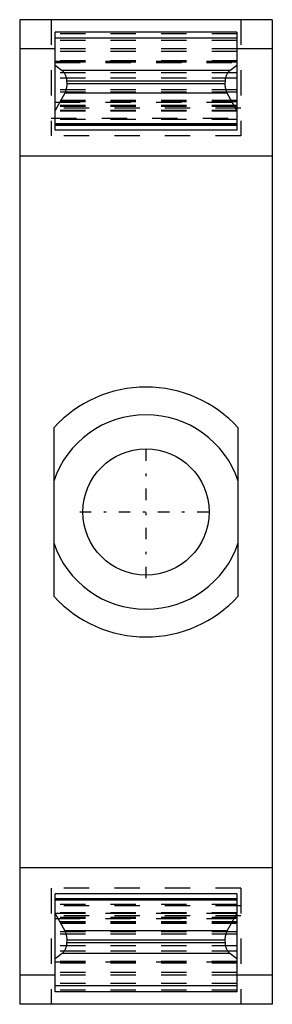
# Model space of a CAD drawing. Extents: x -5 to 5, y -19.5 to 19.5.
import ezdxf

# ---------------------------------------------------------------- set-up
doc = ezdxf.new("R2010")
doc.units = 0
doc.linetypes.add('CENTER', pattern=[1.5, 0.45, -0.5, 0.05, -0.5])
doc.linetypes.add('DASHED', pattern=[2, 1, -1])
for name, color, linetype in [('AM_0', 7, 'CONTINUOUS'), ('AM_3', 7, 'DASHED'), ('AM_7', 7, 'CENTER')]:
    doc.layers.add(name, color=color, linetype=linetype)

msp = doc.modelspace()

# ---------------------------------------------------------------- linework, layer by layer
at = {"layer": 'AM_0', "color": 7, "linetype": 'CONTINUOUS'}
for p, q in [((5, 19.5), (-5, 19.5)), ((-5, 19.5), (-5, -19.5)), ((5, 19.5), (5, -19.5)), ((3.6, 19), (-3.6, 19)), ((-3.6, 15.123), (-3.6, 19)), ((3.6, 18.768), (-3.6, 18.768)), ((3.6, 19), (3.6, 15.123)), ((-3.6, 18.348), (-5, 18.348)), ((5, 18.348), (3.6, 18.348)), ((-3.6, 17.701), (-3.321, 17.488)), ((3.321, 17.488), (3.6, 17.701)), ((3.321, 17.488), (-3.321, 17.488)), ((3.144, 17.067), (-3.144, 17.067)), ((-3.144, 17.067), (-3.139, 16.954)), ((3.139, 16.954), (-3.139, 16.954)), ((3.139, 16.954), (3.144, 17.067)), ((-3.217, 16.592), (-3.6, 15.9)), ((3.217, 16.592), (-3.217, 16.592)), ((3.6, 15.9), (3.217, 16.592)), ((3.6, 15.37), (-3.6, 15.37)), ((3.6, 15.321), (-3.6, 15.321)), ((-3.6, 15.32), (3.6, 15.32)), ((3.6, 15.123), (-3.6, 15.123)), ((5, 14.1), (-5, 14.1)), ((-3.65, 3.339), (-3.65, -3.339)), ((3.65, -3.339), (3.65, 3.339)), ((5, -14.1), (-5, -14.1)), ((3.6, -15.123), (-3.6, -15.123)), ((-3.6, -19), (-3.6, -15.123)), ((3.6, -15.123), (3.6, -19)), ((3.6, -15.32), (-3.6, -15.32)), ((3.6, -15.321), (-3.6, -15.321)), ((3.6, -15.37), (-3.6, -15.37)), ((-3.6, -15.9), (-3.217, -16.592)), ((3.217, -16.592), (3.6, -15.9)), ((3.217, -16.592), (-3.217, -16.592)), ((-3.139, -16.954), (-3.144, -17.067)), ((3.144, -17.067), (-3.144, -17.067)), ((3.139, -16.954), (-3.139, -16.954)), ((3.144, -17.067), (3.139, -16.954)), ((-3.321, -17.488), (-3.6, -17.701)), ((3.321, -17.488), (-3.321, -17.488)), ((3.6, -17.701), (3.321, -17.488)), ((-3.6, -18.348), (-5, -18.348)), ((5, -18.348), (3.6, -18.348)), ((3.6, -18.768), (-3.6, -18.768)), ((3.6, -19), (-3.6, -19)), ((5, -19.5), (-5, -19.5))]:
    msp.add_line(p, q, dxfattribs=at)
for points in [[(-3.321, 17.488), (-3.313, 17.481), (-3.297, 17.467), (-3.281, 17.451), (-3.273, 17.443), (-3.266, 17.434), (-3.252, 17.416), (-3.238, 17.396), (-3.225, 17.374), (-3.213, 17.352), (-3.202, 17.328), (-3.197, 17.316), (-3.192, 17.304), (-3.182, 17.279), (-3.174, 17.252), (-3.166, 17.225), (-3.16, 17.197), (-3.154, 17.169), (-3.152, 17.155), (-3.15, 17.14), (-3.147, 17.111), (-3.145, 17.082), (-3.144, 17.067)], [(3.144, 17.067), (3.145, 17.082), (3.147, 17.111), (3.15, 17.14), (3.152, 17.155), (3.154, 17.169), (3.16, 17.197), (3.166, 17.225), (3.174, 17.252), (3.182, 17.279), (3.192, 17.304), (3.197, 17.316), (3.202, 17.328), (3.213, 17.352), (3.225, 17.374), (3.238, 17.396), (3.252, 17.416), (3.266, 17.434), (3.273, 17.443), (3.281, 17.451), (3.297, 17.467), (3.313, 17.481), (3.321, 17.488)], [(-3.139, 16.954), (-3.139, 16.943), (-3.139, 16.921), (-3.139, 16.899), (-3.14, 16.888), (-3.14, 16.877), (-3.142, 16.856), (-3.144, 16.834), (-3.147, 16.813), (-3.15, 16.792), (-3.154, 16.771), (-3.156, 16.76), (-3.158, 16.75), (-3.163, 16.73), (-3.169, 16.71), (-3.175, 16.69), (-3.181, 16.671), (-3.189, 16.653), (-3.192, 16.644), (-3.196, 16.635), (-3.204, 16.617), (-3.213, 16.6), (-3.217, 16.592)], [(3.217, 16.592), (3.213, 16.6), (3.204, 16.617), (3.196, 16.635), (3.192, 16.644), (3.189, 16.653), (3.181, 16.671), (3.175, 16.69), (3.169, 16.71), (3.163, 16.73), (3.158, 16.75), (3.156, 16.76), (3.154, 16.771), (3.15, 16.792), (3.147, 16.813), (3.144, 16.834), (3.142, 16.856), (3.14, 16.877), (3.14, 16.888), (3.139, 16.899), (3.139, 16.921), (3.139, 16.943), (3.139, 16.954)], [(-3.217, -16.592), (-3.213, -16.6), (-3.204, -16.617), (-3.196, -16.635), (-3.192, -16.644), (-3.189, -16.653), (-3.181, -16.671), (-3.175, -16.69), (-3.169, -16.71), (-3.163, -16.73), (-3.158, -16.75), (-3.156, -16.76), (-3.154, -16.771), (-3.15, -16.792), (-3.147, -16.813), (-3.144, -16.834), (-3.142, -16.856), (-3.14, -16.877), (-3.14, -16.888), (-3.139, -16.899), (-3.139, -16.921), (-3.139, -16.943), (-3.139, -16.954)], [(3.139, -16.954), (3.139, -16.943), (3.139, -16.921), (3.139, -16.899), (3.14, -16.888), (3.14, -16.877), (3.142, -16.856), (3.144, -16.834), (3.147, -16.813), (3.15, -16.792), (3.154, -16.771), (3.156, -16.76), (3.158, -16.75), (3.163, -16.73), (3.169, -16.71), (3.175, -16.69), (3.181, -16.671), (3.189, -16.653), (3.192, -16.644), (3.196, -16.635), (3.204, -16.617), (3.213, -16.6), (3.217, -16.592)], [(-3.144, -17.067), (-3.145, -17.082), (-3.147, -17.111), (-3.15, -17.14), (-3.152, -17.155), (-3.154, -17.169), (-3.16, -17.197), (-3.166, -17.225), (-3.174, -17.252), (-3.182, -17.279), (-3.192, -17.304), (-3.197, -17.316), (-3.202, -17.328), (-3.213, -17.352), (-3.225, -17.374), (-3.238, -17.396), (-3.252, -17.416), (-3.266, -17.434), (-3.273, -17.443), (-3.281, -17.451), (-3.297, -17.467), (-3.313, -17.481), (-3.321, -17.488)], [(3.321, -17.488), (3.313, -17.481), (3.297, -17.467), (3.281, -17.451), (3.273, -17.443), (3.266, -17.434), (3.252, -17.416), (3.238, -17.396), (3.225, -17.374), (3.213, -17.352), (3.202, -17.328), (3.197, -17.316), (3.192, -17.304), (3.182, -17.279), (3.174, -17.252), (3.166, -17.225), (3.16, -17.197), (3.154, -17.169), (3.152, -17.155), (3.15, -17.14), (3.147, -17.111), (3.145, -17.082), (3.144, -17.067)]]:
    msp.add_lwpolyline(points, dxfattribs=at)
msp.add_circle((0, 0), 2.5, dxfattribs=at)
for radius, start, end in [(4.947, 42.4534, 137.5466), (3.85, 18.549, 161.451), (3.85, 198.549, 341.451), (4.947, 222.4534, 317.5466)]:
    msp.add_arc((0, 0), radius, start, end, dxfattribs=at)
at = {"layer": 'AM_3', "color": 6, "linetype": 'DASHED'}
for p, q in [((-3.75, 19.5), (-3.75, 14.9)), ((3.75, 19.5), (3.75, 14.9)), ((3.6, 18.941), (-3.6, 18.941)), ((3.6, 18.676), (-3.6, 18.676)), ((3.6, 18.348), (-3.6, 18.348)), ((3.6, 18.24), (-3.6, 18.24)), ((3.6, 17.875), (-3.6, 17.875)), ((-3.6, 17.859), (3.6, 17.859)), ((3.6, 17.82), (-3.6, 17.82)), ((3.6, 17.815), (-3.6, 17.815)), ((-3.6, 17.805), (3.6, 17.805)), ((3.6, 17.401), (-3.6, 17.401)), ((3.6, 17.182), (-3.6, 17.182)), ((3.6, 16.725), (-3.6, 16.725)), ((3.6, 16.631), (-3.6, 16.631)), ((3.75, 16), (-3.75, 16)), ((3.6, 16.298), (-3.6, 16.298)), ((3.6, 16.285), (-3.6, 16.285)), ((3.6, 16.265), (-3.6, 16.265)), ((3.6, 16.24), (-3.6, 16.24)), ((-3.6, 16.234), (3.6, 16.234)), ((3.6, 16.099), (-3.6, 16.099)), ((3.6, 16.099), (-3.6, 16.099)), ((3.6, 16.063), (-3.6, 16.063)), ((-3.75, 15.6), (3.75, 15.6)), ((3.6, 15.898), (-3.6, 15.898)), ((3.6, 15.886), (-3.6, 15.886)), ((3.6, 15.876), (-3.6, 15.876)), ((3.6, 15.543), (-3.6, 15.543)), ((3.75, 14.9), (-3.75, 14.9)), ((3.75, -14.9), (-3.75, -14.9)), ((-3.75, -14.9), (-3.75, -19.5)), ((3.75, -14.9), (3.75, -19.5)), ((3.75, -15.6), (-3.75, -15.6)), ((3.6, -15.543), (-3.6, -15.543)), ((3.6, -15.876), (-3.6, -15.876)), ((-3.6, -15.886), (3.6, -15.886)), ((3.6, -15.898), (-3.6, -15.898)), ((3.75, -16), (-3.75, -16)), ((3.6, -16.063), (-3.6, -16.063)), ((-3.6, -16.099), (3.6, -16.099)), ((3.6, -16.099), (-3.6, -16.099)), ((3.6, -16.234), (-3.6, -16.234)), ((3.6, -16.24), (-3.6, -16.24)), ((3.6, -16.265), (-3.6, -16.265)), ((3.6, -16.285), (-3.6, -16.285)), ((3.6, -16.298), (-3.6, -16.298)), ((3.6, -16.631), (-3.6, -16.631)), ((3.6, -16.725), (-3.6, -16.725)), ((3.6, -17.182), (-3.6, -17.182)), ((3.6, -17.401), (-3.6, -17.401)), ((3.6, -17.805), (-3.6, -17.805)), ((3.6, -17.815), (-3.6, -17.815)), ((-3.6, -17.82), (3.6, -17.82)), ((3.6, -17.859), (-3.6, -17.859)), ((3.6, -17.875), (-3.6, -17.875)), ((3.6, -18.24), (-3.6, -18.24)), ((3.6, -18.348), (-3.6, -18.348)), ((3.6, -18.676), (-3.6, -18.676)), ((3.6, -18.941), (-3.6, -18.941))]:
    msp.add_line(p, q, dxfattribs=at)
at = {"layer": 'AM_7', "color": 4, "linetype": 'CENTER'}
for p, q in [((0, -2.625), (0, 2.625)), ((-2.625, 0), (2.625, 0))]:
    msp.add_line(p, q, dxfattribs=at)

doc.saveas('drawing.dxf')
